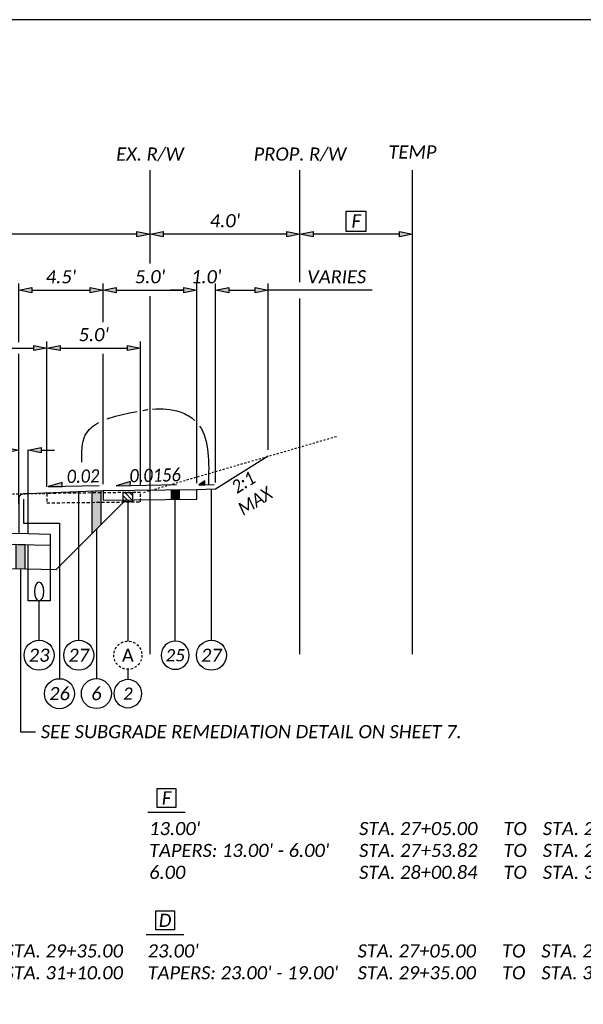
# Model space of a CAD drawing. Header units: feet. Extents: x 2141771 to 2142699, y 644421 to 645078.
# Tile 17 of 27: x 2142162 to 2142192, y 645025 to 645078. Entities that reach past the tile are written whole.
import ezdxf
from ezdxf.enums import TextEntityAlignment as Align

# ---------------------------------------------------------------- set-up
doc = ezdxf.new("R2010")
doc.units = ezdxf.units.FT
doc.header["$MEASUREMENT"] = 0
for name, pattern in [('HIDDEN2', [0.1875, 0.125, -0.0625]), ('OhDOT_USTN2', [0.11, 0.069, -0.041]), ('OhDOT_USTN3', [0.22, 0.165, -0.055])]:
    doc.linetypes.add(name, pattern=pattern)
doc.layers.add('0_VIEW', color=7, linetype='Continuous', plot=False)
for name, color, linetype in [('RW_P_Esmt_TMP', 203, 'esmttmppr'), ('RW_P_Fee_RW', 203, 'rwpr'), ('RW_X_Fee_RW', 6, 'rwex'), ('SH_Text', 7, 'Continuous'), ('TX_P_5', 7, 'Continuous'), ('XS_P_Finished_Grade', 3, 'Continuous'), ('XS_P_Sidewalk', 254, 'Continuous'), ('XS_P_Surface', 3, 'Continuous'), ('XS_X_Ground_Line', 3, 'OhDOT_USTN2'), ('XS_X_Pavt', 133, 'OhDOT_USTN3')]:
    doc.layers.add(name, color=color, linetype=linetype)
doc.styles.add('P_Slanted_Normal', font='calibrii.ttf', dxfattribs={"height": 0.14})
doc.styles.add('P_Straight_Normal', font='calibri.ttf', dxfattribs={"height": 0.14})
doc.styles.add('Slanted-Normal', font='font31.shx', dxfattribs={"height": 0.14})
doc.styles.add('Straight-Normal', font='font30.shx', dxfattribs={"height": 0.14})
doc.linetypes.add('esmttmppr', pattern='A,3.05,-0.25,["TMP",Slanted-Normal,S=1,R=0,X=-0.19,Y=-0.07],-0.25,1.1', length=4.65)
doc.linetypes.add('rwex', pattern='A,0.85,-0.25,0.85,-0.25,0.85,-0.3,["R/W",Straight-Normal,S=1,R=0,X=-0.19,Y=-0.07],-0.3,0.85,-0.25', length=4.75)
doc.linetypes.add('rwpr', pattern='A,3.05,-0.3,["R/W",Slanted-Normal,S=1,R=0,X=-0.19,Y=-0.07],-0.3,1.1', length=4.75)
doc.dimstyles.new('Dec-1  Slanted', dxfattribs={"dimtxt": 0.14, "dimasz": 0.14, "dimexe": 0.07, "dimexo": 0.07, "dimgap": 0.07, "dimtad": 1, "dimdec": 1, "dimzin": 3, "dimdsep": 46, "dimtxsty": 'P_Slanted_Normal', "dimblk": 'Dim1', "dimcen": 0, "dimclrd": 95, "dimclre": 95, "dimclrt": 7, "dimadec": 1, "dimazin": 3, "dimtfac": 1, "dimtdec": 1, "dimtix": 1, "dimtofl": 0, "dimtmove": 1, "dimatfit": 3, "dimldrblk": 'Dim1', "dimfxl": 1, "dimtolj": 1, "dimtzin": 0, "dimlwd": -1, "dimlwe": -1, "dimarcsym": 0})

# ---------------------------------------------------------------- blocks, each defined once
blk = doc.blocks.new('Dim1')
h = blk.add_hatch(color=4)
h.dxf.hatch_style = 1
h.paths.add_polyline_path([(0, 0), (-1, -0.2), (-1, 0.2)])
at = {"color": 4}
blk.add_lwpolyline([(0, 0), (-1, -0.2), (-1, 0.2), (0, 0)], dxfattribs=at)
blk = doc.blocks.new('*D1156')
at = {"layer": 'Defpoints', "color": 0, "transparency": 16777216}
for p in [(2142162.171, 645054.792), (2142162.171, 645051.905), (2142162.671, 645051.905)]:
    blk.add_point(p, dxfattribs=at)
at = {"layer": 'TX_P_5', "color": 95, "linetype": 'Continuous', "transparency": 16777216}
for p, q in [((2142161.471, 645054.792), (2142160.771, 645054.792)), ((2142162.171, 645051.919), (2142162.171, 645054.806)), ((2142162.671, 645051.919), (2142162.671, 645054.806)), ((2142163.371, 645054.792), (2142164.071, 645054.792))]:
    blk.add_line(p, q, dxfattribs=at)
at = {"layer": 'TX_P_5', "color": 95, "transparency": 16777216, "xscale": 0.7000000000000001, "yscale": 0.7000000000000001, "zscale": 0.7000000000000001}
blk.add_blockref('Dim1', (2142162.171, 645054.792), dxfattribs=at)
at = {"layer": 'TX_P_5', "color": 95, "transparency": 16777216, "xscale": 0.7000000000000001, "yscale": 0.7000000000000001, "zscale": 0.7000000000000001, "rotation": 180}
blk.add_blockref('Dim1', (2142162.671, 645054.792), dxfattribs=at)
at = {"layer": 'TX_P_5', "color": 7, "transparency": 16777216, "insert": (2142160.771, 645055.501), "char_height": 0.7, "attachment_point": 5, "style": 'P_Slanted_Normal'}
blk.add_mtext("\\A1;0.5'", dxfattribs=at)
blk = doc.blocks.new('*D1150')
at = {"layer": 'Defpoints', "color": 0, "transparency": 16777216}
for p in [(2142163.671, 645060.239), (2142163.671, 645052.482), (2142157.171, 645052.009)]:
    blk.add_point(p, dxfattribs=at)
at = {"layer": 'TX_P_5', "color": 95, "linetype": 'Continuous', "transparency": 16777216}
for p, q in [((2142157.171, 645052.359), (2142157.171, 645060.589)), ((2142157.871, 645060.239), (2142162.971, 645060.239)), ((2142163.671, 645052.832), (2142163.671, 645060.589))]:
    blk.add_line(p, q, dxfattribs=at)
at = {"layer": 'TX_P_5', "color": 95, "transparency": 16777216, "xscale": 0.7000000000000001, "yscale": 0.7000000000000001, "zscale": 0.7000000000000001, "rotation": 180}
blk.add_blockref('Dim1', (2142157.171, 645060.239), dxfattribs=at)
at = {"layer": 'TX_P_5', "color": 95, "transparency": 16777216, "xscale": 0.7000000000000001, "yscale": 0.7000000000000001, "zscale": 0.7000000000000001}
blk.add_blockref('Dim1', (2142163.671, 645060.239), dxfattribs=at)
at = {"layer": 'TX_P_5', "color": 7, "transparency": 16777216, "insert": (2142160.421, 645060.948), "char_height": 0.7, "attachment_point": 5, "style": 'P_Slanted_Normal'}
blk.add_mtext("\\A1;5.0'", dxfattribs=at)
blk = doc.blocks.new('*D1151')
at = {"layer": 'Defpoints', "color": 0, "transparency": 16777216}
for p in [(2142168.671, 645060.239), (2142163.671, 645052.482), (2142168.671, 645052.541)]:
    blk.add_point(p, dxfattribs=at)
at = {"layer": 'TX_P_5', "color": 95, "linetype": 'Continuous', "transparency": 16777216}
for p, q in [((2142163.671, 645052.832), (2142163.671, 645060.589)), ((2142164.371, 645060.239), (2142167.971, 645060.239)), ((2142168.671, 645052.891), (2142168.671, 645060.589))]:
    blk.add_line(p, q, dxfattribs=at)
at = {"layer": 'TX_P_5', "color": 95, "transparency": 16777216, "xscale": 0.7000000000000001, "yscale": 0.7000000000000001, "zscale": 0.7000000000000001, "rotation": 180}
blk.add_blockref('Dim1', (2142163.671, 645060.239), dxfattribs=at)
at = {"layer": 'TX_P_5', "color": 95, "transparency": 16777216, "xscale": 0.7000000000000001, "yscale": 0.7000000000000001, "zscale": 0.7000000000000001}
blk.add_blockref('Dim1', (2142168.671, 645060.239), dxfattribs=at)
at = {"layer": 'TX_P_5', "color": 7, "transparency": 16777216, "insert": (2142166.171, 645060.948), "char_height": 0.7, "attachment_point": 5, "style": 'P_Slanted_Normal'}
blk.add_mtext("\\A1;5.0'", dxfattribs=at)
blk = doc.blocks.new('*D1157')
at = {"layer": 'Defpoints', "color": 0, "transparency": 16777216}
for p in [(2142166.671, 645063.326), (2142166.671, 645052.62), (2142162.171, 645051.905)]:
    blk.add_point(p, dxfattribs=at)
at = {"layer": 'TX_P_5', "color": 95, "linetype": 'Continuous', "transparency": 16777216}
for p, q in [((2142162.171, 645060.552), (2142162.171, 645063.676)), ((2142162.871, 645063.326), (2142165.971, 645063.326)), ((2142162.171, 645052.255), (2142162.171, 645059.927))]:
    blk.add_line(p, q, dxfattribs=at)
at = {"layer": 'TX_P_5', "color": 95, "transparency": 16777216, "xscale": 0.7000000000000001, "yscale": 0.7000000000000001, "zscale": 0.7000000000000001, "rotation": 180}
blk.add_blockref('Dim1', (2142162.171, 645063.326), dxfattribs=at)
at = {"layer": 'TX_P_5', "color": 95, "transparency": 16777216, "xscale": 0.7000000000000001, "yscale": 0.7000000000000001, "zscale": 0.7000000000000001}
blk.add_blockref('Dim1', (2142166.671, 645063.326), dxfattribs=at)
at = {"layer": 'TX_P_5', "color": 7, "transparency": 16777216, "insert": (2142164.421, 645064.032), "char_height": 0.7, "attachment_point": 5, "style": 'P_Slanted_Normal'}
blk.add_mtext("\\A1;4.5'", dxfattribs=at)
blk = doc.blocks.new('*D1158')
at = {"layer": 'Defpoints', "color": 0, "transparency": 16777216}
for p in [(2142171.671, 645063.326), (2142166.671, 645052.62), (2142171.671, 645052.679)]:
    blk.add_point(p, dxfattribs=at)
at = {"layer": 'TX_P_5', "color": 95, "linetype": 'Continuous', "transparency": 16777216}
for p, q in [((2142166.671, 645061.619), (2142166.671, 645063.676)), ((2142167.371, 645063.326), (2142170.971, 645063.326)), ((2142171.671, 645053.029), (2142171.671, 645063.676)), ((2142166.671, 645052.97), (2142166.671, 645059.927))]:
    blk.add_line(p, q, dxfattribs=at)
at = {"layer": 'TX_P_5', "color": 95, "transparency": 16777216, "xscale": 0.7000000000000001, "yscale": 0.7000000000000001, "zscale": 0.7000000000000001, "rotation": 180}
blk.add_blockref('Dim1', (2142166.671, 645063.326), dxfattribs=at)
at = {"layer": 'TX_P_5', "color": 95, "transparency": 16777216, "xscale": 0.7000000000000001, "yscale": 0.7000000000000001, "zscale": 0.7000000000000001}
blk.add_blockref('Dim1', (2142171.671, 645063.326), dxfattribs=at)
at = {"layer": 'TX_P_5', "color": 7, "transparency": 16777216, "insert": (2142169.171, 645064.035), "char_height": 0.7, "attachment_point": 5, "style": 'P_Slanted_Normal'}
blk.add_mtext("\\A1;5.0'", dxfattribs=at)
blk = doc.blocks.new('REFBALL_1_DASH')
at = {"linetype": 'HIDDEN2'}
blk.add_circle((0, 0), 0.75, dxfattribs=at)
at = {"style": 'P_Straight_Normal'}
blk.add_attdef('X', text='', height=0.7, dxfattribs=at).set_placement((0, 0), align=Align.MIDDLE_CENTER)
blk = doc.blocks.new('REFBALL_1')
blk.add_circle((0, 0), 3)
at = {"style": 'P_Slanted_Normal'}
blk.add_attdef('X', text='', height=2.6, dxfattribs=at).set_placement((0, 0), align=Align.MIDDLE_CENTER)
blk = doc.blocks.new('*D1160')
at = {"layer": 'Defpoints', "color": 0, "transparency": 16777216}
for p in [(2142172.671, 645063.326), (2142171.671, 645052.679), (2142172.671, 645052.72)]:
    blk.add_point(p, dxfattribs=at)
at = {"layer": 'TX_P_5', "color": 95, "linetype": 'Continuous', "transparency": 16777216}
for p, q in [((2142170.971, 645063.326), (2142170.271, 645063.326)), ((2142171.671, 645053.029), (2142171.671, 645063.676)), ((2142172.671, 645053.07), (2142172.671, 645063.676)), ((2142173.371, 645063.326), (2142174.071, 645063.326))]:
    blk.add_line(p, q, dxfattribs=at)
at = {"layer": 'TX_P_5', "color": 95, "transparency": 16777216, "xscale": 0.7000000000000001, "yscale": 0.7000000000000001, "zscale": 0.7000000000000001}
blk.add_blockref('Dim1', (2142171.671, 645063.326), dxfattribs=at)
at = {"layer": 'TX_P_5', "color": 95, "transparency": 16777216, "xscale": 0.7000000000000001, "yscale": 0.7000000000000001, "zscale": 0.7000000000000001, "rotation": 180}
blk.add_blockref('Dim1', (2142172.671, 645063.326), dxfattribs=at)
at = {"layer": 'TX_P_5', "color": 7, "transparency": 16777216, "insert": (2142172.171, 645064.035), "char_height": 0.7, "attachment_point": 5, "style": 'P_Slanted_Normal'}
blk.add_mtext("\\A1;1.0'", dxfattribs=at)
blk = doc.blocks.new('*D1162')
at = {"layer": 'Defpoints', "color": 0, "transparency": 16777216}
for p in [(2142175.475, 645063.326), (2142175.475, 645054.468), (2142172.671, 645052.72)]:
    blk.add_point(p, dxfattribs=at)
at = {"layer": 'TX_P_5', "color": 95, "linetype": 'Continuous', "transparency": 16777216}
for p, q in [((2142172.671, 645053.07), (2142172.671, 645063.676)), ((2142173.371, 645063.326), (2142174.775, 645063.326)), ((2142175.475, 645054.818), (2142175.475, 645063.676)), ((2142181.015, 645063.326), (2142175.475, 645063.326))]:
    blk.add_line(p, q, dxfattribs=at)
at = {"layer": 'TX_P_5', "color": 95, "transparency": 16777216, "xscale": 0.7000000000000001, "yscale": 0.7000000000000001, "zscale": 0.7000000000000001, "rotation": 180}
blk.add_blockref('Dim1', (2142172.671, 645063.326), dxfattribs=at)
at = {"layer": 'TX_P_5', "color": 95, "transparency": 16777216, "xscale": 0.7000000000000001, "yscale": 0.7000000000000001, "zscale": 0.7000000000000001}
blk.add_blockref('Dim1', (2142175.475, 645063.326), dxfattribs=at)
at = {"layer": 'TX_P_5', "color": 7, "transparency": 16777216, "insert": (2142179.13, 645064.035), "char_height": 0.7, "attachment_point": 5, "style": 'P_Slanted_Normal'}
blk.add_mtext('\\A1;VARIES', dxfattribs=at)
blk = doc.blocks.new('*D1146')
at = {"layer": 'Defpoints', "color": 0, "transparency": 16777216}
for p in [(2142177.171, 645066.312), (2142177.171, 645061.715), (2142183.171, 645056.185)]:
    blk.add_point(p, dxfattribs=at)
at = {"layer": 'SH_Text', "color": 95, "linetype": 'Continuous', "transparency": 16777216}
blk.add_line((2142182.471, 645066.312), (2142177.871, 645066.312), dxfattribs=at)
at = {"layer": 'SH_Text', "color": 95, "transparency": 16777216, "xscale": 0.7000000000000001, "yscale": 0.7000000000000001, "zscale": 0.7000000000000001, "rotation": 180}
blk.add_blockref('Dim1', (2142177.171, 645066.312), dxfattribs=at)
at = {"layer": 'SH_Text', "color": 95, "transparency": 16777216, "xscale": 0.7000000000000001, "yscale": 0.7000000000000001, "zscale": 0.7000000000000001}
blk.add_blockref('Dim1', (2142183.171, 645066.312), dxfattribs=at)
at = {"layer": 'SH_Text', "color": 7, "transparency": 16777216, "insert": (2142180.171, 645067.014), "char_height": 0.7, "attachment_point": 5, "style": 'P_Slanted_Normal'}
blk.add_mtext('\\A1;F', dxfattribs=at)
blk = doc.blocks.new('*D1166')
at = {"layer": 'Defpoints', "color": 0, "transparency": 16777216}
for p in [(2142139.171, 645066.312), (2142139.171, 645062.549), (2142169.171, 645052.436)]:
    blk.add_point(p, dxfattribs=at)
at = {"layer": 'SH_Text', "color": 95, "linetype": 'Continuous', "transparency": 16777216}
blk.add_line((2142168.471, 645066.312), (2142139.871, 645066.312), dxfattribs=at)
at = {"layer": 'SH_Text', "color": 95, "transparency": 16777216, "xscale": 0.7000000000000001, "yscale": 0.7000000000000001, "zscale": 0.7000000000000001, "rotation": 180}
blk.add_blockref('Dim1', (2142139.171, 645066.312), dxfattribs=at)
at = {"layer": 'SH_Text', "color": 95, "transparency": 16777216, "xscale": 0.7000000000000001, "yscale": 0.7000000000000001, "zscale": 0.7000000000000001}
blk.add_blockref('Dim1', (2142169.171, 645066.312), dxfattribs=at)
at = {"layer": 'SH_Text', "color": 7, "transparency": 16777216, "insert": (2142154.171, 645067.021), "char_height": 0.7, "attachment_point": 5, "style": 'P_Slanted_Normal'}
blk.add_mtext("\\A1;30.0'", dxfattribs=at)
blk = doc.blocks.new('*D1167')
at = {"layer": 'Defpoints', "color": 0, "transparency": 16777216}
for p in [(2142169.171, 645066.312), (2142169.171, 645062.549), (2142177.171, 645052.436)]:
    blk.add_point(p, dxfattribs=at)
at = {"layer": 'SH_Text', "color": 95, "linetype": 'Continuous', "transparency": 16777216}
blk.add_line((2142176.471, 645066.312), (2142169.871, 645066.312), dxfattribs=at)
at = {"layer": 'SH_Text', "color": 95, "transparency": 16777216, "xscale": 0.7000000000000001, "yscale": 0.7000000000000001, "zscale": 0.7000000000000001, "rotation": 180}
blk.add_blockref('Dim1', (2142169.171, 645066.312), dxfattribs=at)
at = {"layer": 'SH_Text', "color": 95, "transparency": 16777216, "xscale": 0.7000000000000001, "yscale": 0.7000000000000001, "zscale": 0.7000000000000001}
blk.add_blockref('Dim1', (2142177.171, 645066.312), dxfattribs=at)
at = {"layer": 'SH_Text', "color": 7, "transparency": 16777216, "insert": (2142173.171, 645067.021), "char_height": 0.7, "attachment_point": 5, "style": 'P_Slanted_Normal'}
blk.add_mtext("\\A1;4.0'", dxfattribs=at)

msp = doc.modelspace()

# ---------------------------------------------------------------- hatches: boundary and pattern name
at = {"layer": 'TX_P_5'}
for points in [[(2142164.487, 645052.861), (2142164.491, 645053.069), (2142163.737, 645052.846)], [(2142168.121, 645052.906), (2142168.125, 645053.114), (2142167.371, 645052.89)], [(2142172.097, 645052.951), (2142172.101, 645053.159), (2142171.767, 645052.944)], [(2142166.073, 645052.595), (2142166.073, 645050.337), (2142166.563, 645050.828), (2142166.573, 645052.616)], [(2142162.017, 645049.758), (2142162.017, 645048.48), (2142162.517, 645048.47), (2142162.517, 645049.747)]]:
    msp.add_hatch(color=256, dxfattribs=at).paths.add_polyline_path(points)
h = msp.add_hatch(dxfattribs=at)
h.set_pattern_fill('ANSI31', color=256, scale=1.5, style=0)
h.set_pattern_definition([(135, (2142133.35597, 645033.43375), (0.1325825, 0.1325825), [])])
h.paths.add_polyline_path([(2142168.24, 645052.536), (2142168.24, 645052.036), (2142167.739, 645052.03), (2142167.739, 645052.53)])

# ---------------------------------------------------------------- linework, layer by layer
at = {"layer": '0_VIEW'}
msp.add_lwpolyline([(2142062.921, 644972.745), (2142215.421, 644972.745), (2142215.421, 645077.745), (2142062.921, 645077.745)], close=True, dxfattribs=at)
at = {"layer": 'RW_P_Esmt_TMP', "linetype": 'Continuous', "flags": 128}
msp.add_lwpolyline([(2142183.171, 645043.906), (2142183.171, 645069.714)], dxfattribs=at)
at = {"layer": 'RW_P_Fee_RW', "linetype": 'Continuous'}
for points in [[(2142177.171, 645068.985), (2142177.171, 645069.714)], [(2142177.171, 645063.758), (2142177.171, 645068.985)], [(2142177.171, 645043.906), (2142177.171, 645062.885)]]:
    msp.add_lwpolyline(points, dxfattribs=at)
at = {"layer": 'RW_X_Fee_RW', "linetype": 'Continuous'}
for points in [[(2142169.171, 645064.748), (2142169.171, 645069.714)], [(2142169.171, 645043.906), (2142169.171, 645062.995)]]:
    msp.add_lwpolyline(points, dxfattribs=at)
at = {"layer": 'SH_Text', "const_width": 0.5}
msp.add_lwpolyline([(2142170.515, 645052.166), (2142170.515, 645052.665)], dxfattribs=at)
at = {"layer": 'SH_Text'}
for points in [[(2142165.369, 645044.656), (2142165.369, 645052.566)], [(2142172.446, 645044.656), (2142172.446, 645052.711)], [(2142170.515, 645044.606), (2142170.515, 645052.165)], [(2142163.254, 645044.656), (2142163.254, 645046.76)], [(2142169.052, 645035.497), (2142171.052, 645035.497)], [(2142168.974, 645028.972), (2142170.974, 645028.972)]]:
    msp.add_lwpolyline(points, dxfattribs=at)
for points in [[(2142169.552, 645036.747), (2142170.552, 645036.747), (2142170.552, 645035.747), (2142169.552, 645035.747)], [(2142169.474, 645030.222), (2142170.474, 645030.222), (2142170.474, 645029.222), (2142169.474, 645029.222)]]:
    msp.add_lwpolyline(points, close=True, dxfattribs=at)
for centre in [(2142163.254, 645043.856), (2142165.369, 645043.856), (2142172.446, 645043.856), (2142164.342, 645041.808), (2142166.309, 645041.81)]:
    msp.add_circle(centre, 0.8, dxfattribs=at)
at = {"layer": 'TX_P_5'}
for p, q in [((2142163.737, 645052.846), (2142166.465, 645052.902)), ((2142167.371, 645052.89), (2142170.578, 645052.957)), ((2142171.767, 645052.944), (2142172.597, 645052.961))]:
    msp.add_line(p, q, dxfattribs=at)
for points in [[(2142179.631, 645067.527), (2142180.682, 645067.527), (2142180.682, 645066.448), (2142179.631, 645066.448)], [(2142164.487, 645052.861), (2142164.491, 645053.069), (2142163.737, 645052.846)], [(2142168.121, 645052.906), (2142168.125, 645053.114), (2142167.371, 645052.89)], [(2142172.097, 645052.951), (2142172.101, 645053.159), (2142171.767, 645052.944)], [(2142166.073, 645052.595), (2142166.073, 645050.337), (2142166.563, 645050.828), (2142166.573, 645052.616)], [(2142168.24, 645052.536), (2142168.24, 645052.036), (2142167.739, 645052.03), (2142167.739, 645052.53)], [(2142162.017, 645049.758), (2142162.017, 645048.48), (2142162.517, 645048.47), (2142162.517, 645049.747)]]:
    msp.add_lwpolyline(points, close=True, dxfattribs=at)
at = {"layer": 'TX_P_5', "flags": 128}
for points in [[(2142162.421, 645052.173), (2142162.421, 645050.902), (2142164.342, 645050.902), (2142164.342, 645042.608)], [(2142167.989, 645052.033), (2142167.989, 645044.606)], [(2142166.309, 645050.573), (2142166.309, 645042.61)], [(2142162.267, 645048.475), (2142162.267, 645039.767)], [(2142167.989, 645043.106), (2142167.989, 645042.56)], [(2142162.267, 645039.767), (2142163.07, 645039.767)]]:
    msp.add_lwpolyline(points, dxfattribs=at)
at = {"layer": 'TX_P_5'}
for points, knots in [([(2142169.303, 645056.981), (2142169.813, 645057.027), (2142170.533, 645056.986), (2142171.295, 645056.603), (2142171.519, 645056.415), (2142171.563, 645056.375)], [5.269699, 5.269699, 5.269699, 5.269699, 6.796898, 7.521697, 7.710247, 7.710247, 7.710247, 7.710247]), ([(2142166.89, 645056.459), (2142167.266, 645056.595), (2142167.827, 645056.724), (2142168.357, 645056.835), (2142168.491, 645056.861)], [2.989436, 2.989436, 2.989436, 2.989436, 4.097632, 4.479561, 4.479561, 4.479561, 4.479561]), ([(2142165.543, 645054.152), (2142165.532, 645054.677), (2142165.512, 645055.587), (2142166.117, 645056.094), (2142166.433, 645056.26)], [0, 0, 0, 0, 1.452454, 2.513573, 2.513573, 2.513573, 2.513573])]:
    msp.add_open_spline(points, degree=3, knots=knots, dxfattribs=at)
for points in [[(2142168.796, 645056.915), (2142168.882, 645056.929), (2142168.967, 645056.942), (2142169.051, 645056.953)], [(2142171.818, 645056.079), (2142172.352, 645055.308), (2142172.318, 645054.132), (2142172.285, 645052.955)]]:
    msp.add_open_spline(points, degree=3, dxfattribs=at)
at = {"layer": 'XS_P_Finished_Grade'}
msp.add_lwpolyline([(2142156.171, 645050.48), (2142162.671, 645050.344), (2142162.671, 645052.455), (2142162.421, 645052.455, 0.414214), (2142162.171, 645052.205), (2142162.171, 645050.355)], format="xyb", dxfattribs=at)
for points in [[(2142164.171, 645048.435), (2142167.87, 645052.134)], [(2142162.671, 645050.344), (2142163.837, 645050.32), (2142163.837, 645046.76), (2142162.671, 645046.76), (2142162.671, 645049.744)], [(2142156.171, 645049.879), (2142163.837, 645049.72)], [(2142156.171, 645048.602), (2142164.171, 645048.435)]]:
    msp.add_lwpolyline(points, dxfattribs=at)
at = {"layer": 'XS_P_Finished_Grade', "extrusion": (0, 0, -1)}
msp.add_ellipse((2142163.254, 645047.26), major_axis=(0, 0.5), ratio=0.5, dxfattribs=at)
at = {"layer": 'XS_P_Sidewalk'}
msp.add_lwpolyline([(2142171.671, 645052.179), (2142171.671, 645052.679), (2142166.671, 645052.62), (2142166.671, 645052.12)], close=True, dxfattribs=at)
at = {"layer": 'XS_P_Surface'}
for p, q in [((2142175.475, 645054.468), (2142172.671, 645052.72)), ((2142166.671, 645052.62), (2142162.671, 645052.455)), ((2142172.671, 645052.72), (2142171.671, 645052.679))]:
    msp.add_line(p, q, dxfattribs=at)
at = {"layer": 'XS_X_Ground_Line', "flags": 128}
for points in [[(2142168.837, 645052.542), (2142179.171, 645055.541)], [(2142158.837, 645052.437), (2142163.671, 645052.482)]]:
    msp.add_lwpolyline(points, dxfattribs=at)
at = {"layer": 'XS_X_Pavt'}
msp.add_lwpolyline([(2142168.671, 645052.041), (2142168.671, 645052.541), (2142163.671, 645052.482), (2142163.671, 645051.982)], close=True, dxfattribs=at)

# ---------------------------------------------------------------- block references
at = {"layer": 'TX_P_5'}
msp.add_blockref('REFBALL_1_DASH', (2142167.989, 645043.856), dxfattribs=at).add_auto_attribs({'X': 'A'})
ref = msp.add_blockref('REFBALL_1', (2142170.515, 645043.856), dxfattribs=dict(at, xscale=-0.25, yscale=0.25))
ref.add_attrib('X', '25', dxfattribs={"layer": '0', "height": 0.65, "style": 'P_Slanted_Normal'}).set_placement((2142170.515, 645043.856), align=Align.MIDDLE_CENTER)
ref = msp.add_blockref('REFBALL_1', (2142167.989, 645041.81), dxfattribs=dict(at, xscale=-0.25, yscale=0.25))
ref.add_attrib('X', '2', dxfattribs={"layer": '0', "height": 0.65, "style": 'P_Slanted_Normal'}).set_placement((2142167.989, 645041.81), align=Align.MIDDLE_CENTER)

# ---------------------------------------------------------------- texts
at = {"layer": 'RW_P_Esmt_TMP', "insert": (2142183.171, 645070.34), "char_height": 0.7, "width": 12, "attachment_point": 8, "style": 'P_Slanted_Normal'}
msp.add_mtext('TEMP', dxfattribs=at)
at = {"layer": 'RW_P_Fee_RW', "insert": (2142177.171, 645070.184), "char_height": 0.7, "width": 12, "attachment_point": 8, "style": 'P_Slanted_Normal'}
msp.add_mtext('PROP. R/W', dxfattribs=at)
at = {"layer": 'RW_X_Fee_RW', "insert": (2142169.171, 645070.184), "char_height": 0.7, "width": 12, "attachment_point": 8, "style": 'P_Slanted_Normal'}
msp.add_mtext('EX. R/W', dxfattribs=at)
at = {"layer": 'SH_Text', "char_height": 0.7, "style": 'P_Slanted_Normal'}
for s, insert, width, attachment_point in [('23', (2142163.254, 645043.856), 39.25303, 5), ('27', (2142165.369, 645043.856), 39.25303, 5), ('27', (2142172.446, 645043.856), 39.25303, 5), ('26', (2142164.342, 645041.808), 39.25303, 5), ('6', (2142166.309, 645041.81), 39.25303, 5), ('F', (2142170.052, 645036.247), 1.33688, 5), ("\\pxt16,27,30;13.00'^ISTA. 27+05.00^ITO^ISTA. 27+53.82\\PTAPERS: 13.00' - 6.00'^ISTA. 27+53.82^ITO^ISTA. 28+00.84\\P6.00^ISTA. 28+00.84^ITO^ISTA. 30+17.00{\\C7;\\P}^I", (2142169.125, 645034.967), 46.70744, 1), ('D', (2142169.974, 645029.722), 1.33688, 5), ("\\pxt16,27,30;17.00' ^ISTA. 27+05.00^ITO^ISTA. 29+35.00\\PTAPERS: 17.00' - 18.00'^ISTA. 29+35.00^ITO^ISTA. 31+10.00", (2142140.415, 645028.443), 46.70744, 1), ("\\pxt16,27,30;23.00'^ISTA. 27+05.00^ITO^ISTA. 29+35.00\\PTAPERS: 23.00' - 19.00'^ISTA. 29+35.00^ITO^ISTA. 31+10.00", (2142169.047, 645028.443), 28.916, 1)]:
    msp.add_mtext(s, dxfattribs=dict(at, insert=insert, width=width, attachment_point=attachment_point))
at = {"layer": 'TX_P_5', "char_height": 0.7, "attachment_point": 2, "style": 'P_Slanted_Normal'}
for s, insert, width, rotation in [('{\\W0.9;0.02}', (2142165.593, 645053.757), 8.42308, 1.1933), ('{\\W0.9;0.0156}', (2142169.436, 645053.806), 8.42308, 1.1933), ('{\\W0.9;2:1 MAX}', (2142173.967, 645053.372), 2.52241, 32.0009)]:
    msp.add_mtext(s, dxfattribs=dict(at, insert=insert, width=width, rotation=rotation))
at = {"layer": 'TX_P_5', "insert": (2142163.346, 645040.134), "char_height": 0.7, "width": 32.59082, "attachment_point": 1, "style": 'P_Slanted_Normal'}
msp.add_mtext('\\pxt28;SEE SUBGRADE REMEDIATION DETAIL ON SHEET 7.', dxfattribs=at)

# ---------------------------------------------------------------- dimensions: what is measured, and where the dimension line sits
at = {"layer": 'SH_Text'}
for base, p1, p2, text, override, picture, middle in [((2142139.171, 645066.312), (2142169.171, 645052.436), (2142139.171, 645062.549), "30.0'", {"dimscale": 0, "dimpost": "'", "dimse1": 1, "dimse2": 1, "dimsd2": 0}, '*D1166', (2142154.171, 645067.021)), ((2142169.171, 645066.312), (2142177.171, 645052.436), (2142169.171, 645062.549), "4.0'", {"dimscale": 0, "dimpost": "'", "dimse1": 1, "dimse2": 1, "dimsd2": 0}, '*D1167', (2142173.171, 645067.021)), ((2142177.171, 645066.312), (2142183.171, 645056.185), (2142177.171, 645061.715), 'F', {"dimscale": 0, "dimpost": "'", "dimse1": 1, "dimse2": 1}, '*D1146', (2142180.171, 645067.014))]:
    dim = msp.add_linear_dim(base=base, p1=p1, p2=p2, text=text, dimstyle='Dec-1  Slanted', override=override, dxfattribs=at)
    dim.commit()
    dim.dimension.update_dxf_attribs({"geometry": picture, "text_midpoint": middle})
at = {"layer": 'TX_P_5'}
for base, p1, p2, override, picture, middle in [((2142166.671, 645063.326), (2142162.171, 645051.905), (2142166.671, 645052.62), {"dimpost": "'", "dimse2": 1}, '*D1157', (2142164.421, 645064.032)), ((2142171.671, 645063.326), (2142166.671, 645052.62), (2142171.671, 645052.679), {"dimpost": "'"}, '*D1158', (2142169.171, 645064.035)), ((2142172.671, 645063.326), (2142171.671, 645052.679), (2142172.671, 645052.72), {"dimpost": "'"}, '*D1160', (2142172.171, 645064.035)), ((2142168.671, 645060.239), (2142163.671, 645052.482), (2142168.671, 645052.541), {"dimpost": "'"}, '*D1151', (2142166.171, 645060.948))]:
    dim = msp.add_linear_dim(base=base, p1=p1, p2=p2, dimstyle='Dec-1  Slanted', override=override, dxfattribs=at)
    dim.commit()
    dim.dimension.update_dxf_attribs({"geometry": picture, "text_midpoint": middle})
dim = msp.add_linear_dim(base=(2142175.475, 645063.326), p1=(2142172.671, 645052.72), p2=(2142175.475, 645054.468), text='VARIES', dimstyle='Dec-1  Slanted', override={"dimpost": "'"}, dxfattribs=at)
dim.commit()
dim.dimension.update_dxf_attribs({"geometry": '*D1162', "text_midpoint": (2142179.13, 645064.035), "dimtype": 160})
dim = msp.add_linear_dim(base=(2142163.671, 645060.239), p1=(2142157.171, 645052.009), p2=(2142163.671, 645052.482), text="5.0'", dimstyle='Dec-1  Slanted', override={"dimpost": "'"}, dxfattribs=at)
dim.commit()
dim.dimension.update_dxf_attribs({"geometry": '*D1150', "text_midpoint": (2142160.421, 645060.948)})
dim = msp.add_linear_dim(base=(2142162.171, 645054.792), p1=(2142162.671, 645051.905), p2=(2142162.171, 645051.905), angle=180, dimstyle='Dec-1  Slanted', override={"dimscale": 0, "dimtxt": 0.14, "dimasz": 0.14, "dimexe": 0.0028, "dimexo": 0.0028, "dimgap": 0.07, "dimpost": "'", "dimcen": 0, "dimtix": 1, "dimtofl": 0, "dimtmove": 1, "dimatfit": 3}, dxfattribs=at)
dim.commit()
dim.dimension.update_dxf_attribs({"geometry": '*D1156', "text_midpoint": (2142160.771, 645054.792), "dimtype": 161})

doc.saveas('drawing.dxf')
